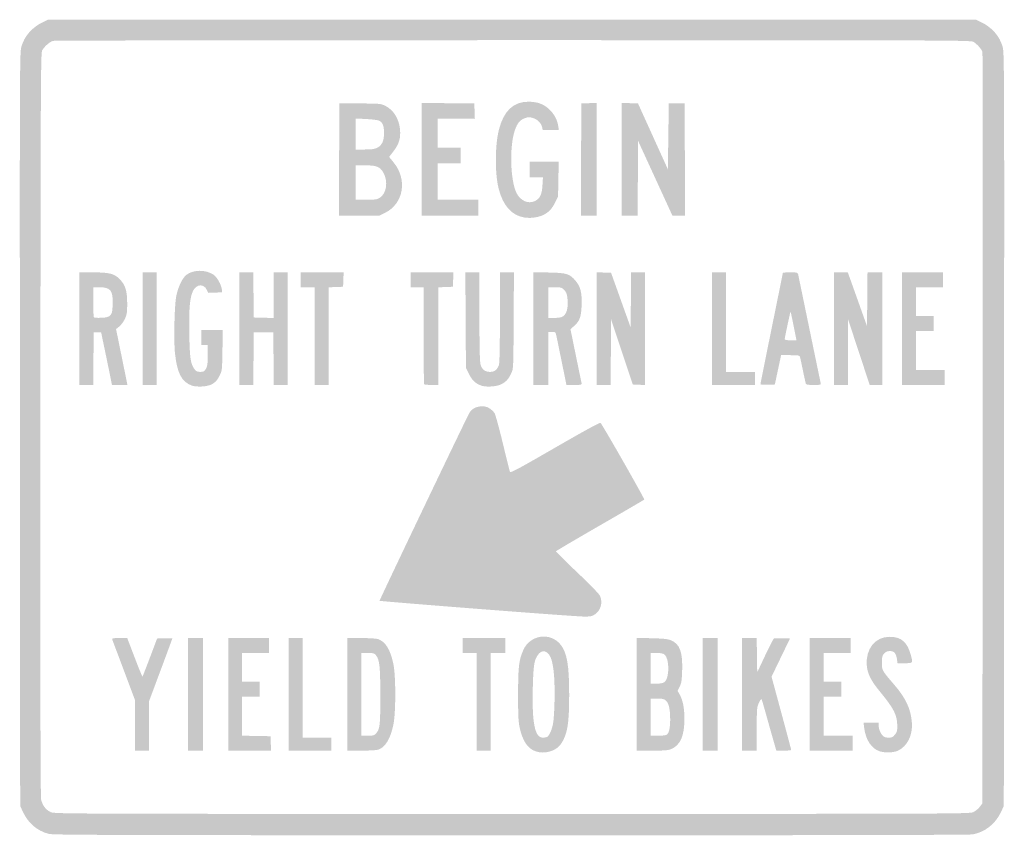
# Model space of a CAD drawing. Header units: inches. Extents: x -18 to 18, y -14.9 to 14.9.
import ezdxf

# ---------------------------------------------------------------- set-up
doc = ezdxf.new("R2010")
doc.units = ezdxf.units.IN
doc.header["$MEASUREMENT"] = 0

msp = doc.modelspace()

# ---------------------------------------------------------------- hatches: boundary and pattern name
h = msp.add_hatch(color=7)
edge = h.paths.add_edge_path()
edge.add_spline(control_points=[(-16.942, -14.867), (-17.362, -14.754), (-17.683, -14.482), (-17.875, -14.078)], knot_values=[0, 0, 0, 0, 1, 1, 1, 1], degree=3, periodic=0)
edge.add_line((-17.875, -14.078), (-17.983, -13.849))
edge.add_line((-17.983, -13.849), (-17.992, -0.068))
edge.add_spline(control_points=[(-17.992, -0.068), (-18.001, 13.651), (-18.001, 13.714), (-17.932, 13.939), (-17.819, 14.316), (-17.537, 14.63), (-17.149, 14.815)], knot_values=[0, 0, 0, 0, 1, 1, 1, 2, 2, 2, 2], degree=3, periodic=0)
edge.add_line((-17.149, 14.815), (-16.962, 14.904))
edge.add_line((-16.962, 14.904), (0, 14.904))
edge.add_line((0, 14.904), (16.962, 14.904))
edge.add_line((16.962, 14.904), (17.149, 14.815))
edge.add_spline(control_points=[(17.149, 14.815), (17.537, 14.63), (17.819, 14.316), (17.932, 13.939), (18.001, 13.714), (18.001, 13.651), (17.992, -0.068)], knot_values=[0, 0, 0, 0, 1, 1, 1, 2, 2, 2, 2], degree=3, periodic=0)
edge.add_line((17.992, -0.068), (17.983, -13.849))
edge.add_line((17.983, -13.849), (17.875, -14.078))
edge.add_spline(control_points=[(17.875, -14.078), (17.672, -14.506), (17.295, -14.803), (16.847, -14.886), (16.726, -14.909), (11.017, -14.92), (-0.047, -14.918), (-14.538, -14.916), (-16.782, -14.91), (-16.942, -14.867)], knot_values=[0, 0, 0, 0, 1, 1, 1, 2, 2, 2, 3, 3, 3, 3], degree=3, periodic=0)
edge = h.paths.add_edge_path(flags=0)
edge.add_spline(control_points=[(16.864, -14.073), (16.941, -14.038), (17.048, -13.951), (17.102, -13.881)], knot_values=[0, 0, 0, 0, 1, 1, 1, 1], degree=3, periodic=0)
edge.add_line((17.102, -13.881), (17.2, -13.752))
edge.add_line((17.2, -13.752), (17.21, -0.054))
edge.add_spline(control_points=[(17.21, -0.054), (17.215, 7.48), (17.211, 13.679), (17.201, 13.721), (17.176, 13.822), (16.994, 14.026), (16.864, 14.097), (16.765, 14.151), (15.706, 14.155), (0.034, 14.155), (-9.164, 14.155), (-16.732, 14.143), (-16.783, 14.129), (-16.902, 14.096), (-17.102, 13.92), (-17.177, 13.784), (-17.231, 13.685), (-17.235, 12.803), (-17.244, 0.119), (-17.25, -9.248), (-17.242, -13.492), (-17.217, -13.609), (-17.172, -13.822), (-17.043, -13.992), (-16.864, -14.073), (-16.728, -14.135), (-16.261, -14.137), (0, -14.137), (16.261, -14.137), (16.728, -14.135), (16.864, -14.073)], knot_values=[0, 0, 0, 0, 1, 1, 1, 2, 2, 2, 3, 3, 3, 4, 4, 4, 5, 5, 5, 6, 6, 6, 7, 7, 7, 8, 8, 8, 9, 9, 9, 10, 10, 10, 10], degree=3, periodic=0)
h = msp.add_hatch(color=7)
edge = h.paths.add_edge_path()
edge.add_spline(control_points=[(0.44, 7.672), (-0.018, 7.753), (-0.335, 8.114), (-0.489, 8.729), (-0.629, 9.291), (-0.624, 10.313), (-0.478, 10.882), (-0.303, 11.567), (0.047, 11.902), (0.59, 11.904), (0.735, 11.905), (0.905, 11.882), (1.01, 11.846), (1.349, 11.731), (1.641, 11.378), (1.69, 11.024)], knot_values=[0, 0, 0, 0, 1, 1, 1, 2, 2, 2, 3, 3, 3, 4, 4, 4, 5, 5, 5, 5], degree=3, periodic=0)
edge.add_line((1.69, 11.024), (1.711, 10.871))
edge.add_line((1.711, 10.871), (1.416, 10.871))
edge.add_line((1.416, 10.871), (1.121, 10.871))
edge.add_line((1.121, 10.871), (1.101, 10.975))
edge.add_spline(control_points=[(1.101, 10.975), (1.071, 11.122), (0.921, 11.267), (0.75, 11.314), (0.627, 11.347), (0.578, 11.344), (0.455, 11.297), (0.283, 11.231), (0.193, 11.118), (0.103, 10.856), (-0.098, 10.272), (-0.062, 9.013), (0.168, 8.561), (0.313, 8.277), (0.599, 8.155), (0.841, 8.274), (1.025, 8.365), (1.093, 8.507), (1.114, 8.848)], knot_values=[0, 0, 0, 0, 1, 1, 1, 2, 2, 2, 3, 3, 3, 4, 4, 4, 5, 5, 5, 6, 6, 6, 6], degree=3, periodic=0)
edge.add_line((1.114, 8.848), (1.132, 9.136))
edge.add_line((1.132, 9.136), (0.889, 9.136))
edge.add_line((0.889, 9.136), (0.647, 9.136))
edge.add_line((0.647, 9.136), (0.647, 9.425))
edge.add_line((0.647, 9.425), (0.647, 9.715))
edge.add_line((0.647, 9.715), (1.177, 9.715))
edge.add_line((1.177, 9.715), (1.708, 9.715))
edge.add_line((1.708, 9.715), (1.696, 9.076))
edge.add_line((1.696, 9.076), (1.684, 8.437))
edge.add_line((1.684, 8.437), (1.573, 8.21))
edge.add_spline(control_points=[(1.573, 8.21), (1.405, 7.869), (1.164, 7.706), (0.765, 7.663), (0.672, 7.653), (0.525, 7.657), (0.44, 7.672)], knot_values=[0, 0, 0, 0, 1, 1, 1, 2, 2, 2, 2], degree=3, periodic=0)
h = msp.add_hatch(color=7)
edge = h.paths.add_edge_path()
edge.add_line((-6.321, 9.791), (-6.312, 11.841))
edge.add_line((-6.312, 11.841), (-5.563, 11.84))
edge.add_spline(control_points=[(-5.563, 11.84), (-4.881, 11.839), (-4.801, 11.833), (-4.662, 11.769), (-4.346, 11.624), (-4.132, 11.295), (-4.095, 10.896), (-4.065, 10.576), (-4.127, 10.363), (-4.326, 10.103)], knot_values=[0, 0, 0, 0, 1, 1, 1, 2, 2, 2, 3, 3, 3, 3], degree=3, periodic=0)
edge.add_line((-4.326, 10.103), (-4.492, 9.886))
edge.add_line((-4.492, 9.886), (-4.32, 9.673))
edge.add_spline(control_points=[(-4.32, 9.673), (-3.817, 9.049), (-3.967, 8.179), (-4.635, 7.845)], knot_values=[0, 0, 0, 0, 1, 1, 1, 1], degree=3, periodic=0)
edge.add_line((-4.635, 7.845), (-4.843, 7.741))
edge.add_line((-4.843, 7.741), (-5.586, 7.741))
edge.add_line((-5.586, 7.741), (-6.329, 7.741))
edge.add_line((-6.329, 7.741), (-6.321, 9.791))
edge = h.paths.add_edge_path(flags=0)
edge.add_spline(control_points=[(-4.838, 8.389), (-4.584, 8.543), (-4.521, 8.999), (-4.708, 9.319), (-4.833, 9.531), (-4.954, 9.578), (-5.373, 9.578)], knot_values=[0, 0, 0, 0, 1, 1, 1, 2, 2, 2, 2], degree=3, periodic=0)
edge.add_line((-5.373, 9.578), (-5.716, 9.578))
edge.add_line((-5.716, 9.578), (-5.716, 8.949))
edge.add_line((-5.716, 8.949), (-5.716, 8.319))
edge.add_line((-5.716, 8.319), (-5.334, 8.32))
edge.add_spline(control_points=[(-5.334, 8.32), (-5.009, 8.32), (-4.934, 8.33), (-4.838, 8.389)], knot_values=[0, 0, 0, 0, 1, 1, 1, 1], degree=3, periodic=0)
edge = h.paths.add_edge_path(flags=0)
edge.add_spline(control_points=[(-4.935, 10.216), (-4.755, 10.307), (-4.679, 10.468), (-4.679, 10.756), (-4.679, 11.027), (-4.728, 11.15), (-4.861, 11.212), (-4.91, 11.235), (-5.123, 11.262), (-5.334, 11.272)], knot_values=[0, 0, 0, 0, 1, 1, 1, 2, 2, 2, 3, 3, 3, 3], degree=3, periodic=0)
edge.add_line((-5.334, 11.272), (-5.716, 11.289))
edge.add_line((-5.716, 11.289), (-5.716, 10.723))
edge.add_line((-5.716, 10.723), (-5.716, 10.157))
edge.add_line((-5.716, 10.157), (-5.385, 10.157))
edge.add_spline(control_points=[(-5.385, 10.157), (-5.137, 10.157), (-5.023, 10.172), (-4.935, 10.216)], knot_values=[0, 0, 0, 0, 1, 1, 1, 1], degree=3, periodic=0)
for points in [[(-3.301, 9.8), (-3.301, 11.859), (-2.339, 11.85), (-1.378, 11.841), (-1.368, 11.56), (-1.358, 11.28), (-2.04, 11.28), (-2.722, 11.28), (-2.722, 10.752), (-2.722, 10.225), (-2.297, 10.225), (-1.871, 10.225), (-1.871, 9.936), (-1.871, 9.647), (-2.297, 9.647), (-2.722, 9.647), (-2.722, 8.983), (-2.722, 8.319), (-1.974, 8.319), (-1.225, 8.319), (-1.225, 8.03), (-1.225, 7.741), (-2.263, 7.741), (-3.301, 7.741), (-3.301, 9.8)], [(2.526, 9.791), (2.535, 11.841), (2.816, 11.851), (3.096, 11.861), (3.096, 9.801), (3.096, 7.741), (2.807, 7.741), (2.517, 7.741), (2.526, 9.791)], [(4.015, 9.801), (4.015, 11.861), (4.311, 11.851), (4.607, 11.841), (5.153, 10.637), (5.699, 9.434), (5.716, 10.637), (5.733, 11.841), (6.023, 11.841), (6.312, 11.841), (6.321, 9.791), (6.329, 7.741), (6.097, 7.741), (5.864, 7.741), (5.238, 9.106), (4.611, 10.471), (4.602, 9.106), (4.593, 7.741), (4.304, 7.741), (4.015, 7.741), (4.015, 9.801)], [(-13.509, 3.607), (-13.509, 5.665), (-13.253, 5.665), (-12.998, 5.665), (-12.998, 3.607), (-12.998, 1.548), (-13.253, 1.548), (-13.509, 1.548), (-13.509, 3.607)], [(-9.97, 3.607), (-9.97, 5.665), (-9.715, 5.665), (-9.461, 5.665), (-9.451, 4.84), (-9.442, 4.015), (-9.077, 4.005), (-8.711, 3.996), (-8.711, 4.831), (-8.711, 5.665), (-8.456, 5.665), (-8.2, 5.665), (-8.2, 3.607), (-8.2, 1.548), (-8.455, 1.548), (-8.71, 1.548), (-8.719, 2.509), (-8.728, 3.471), (-9.085, 3.471), (-9.442, 3.471), (-9.451, 2.509), (-9.46, 1.548), (-9.715, 1.548), (-9.97, 1.548), (-9.97, 3.607)], [(-7.214, 3.335), (-7.214, 5.121), (-7.469, 5.121), (-7.724, 5.121), (-7.724, 5.393), (-7.724, 5.665), (-6.94, 5.665), (-6.156, 5.665), (-6.166, 5.402), (-6.176, 5.138), (-6.44, 5.128), (-6.703, 5.118), (-6.703, 3.333), (-6.703, 1.548), (-6.958, 1.548), (-7.214, 1.548), (-7.214, 3.335)], [(3.096, 3.608), (3.096, 5.668), (3.359, 5.658), (3.623, 5.648), (3.98, 4.649), (4.338, 3.65), (4.347, 4.658), (4.356, 5.665), (4.611, 5.665), (4.866, 5.665), (4.866, 3.605), (4.866, 1.545), (4.64, 1.555), (4.414, 1.565), (4.019, 2.756), (3.624, 3.947), (3.615, 2.748), (3.606, 1.548), (3.351, 1.548), (3.096, 1.548), (3.096, 3.608)], [(7.316, 3.607), (7.316, 5.665), (7.571, 5.665), (7.826, 5.665), (7.826, 3.845), (7.826, 2.025), (8.353, 2.025), (8.881, 2.025), (8.881, 1.786), (8.881, 1.548), (8.098, 1.548), (7.316, 1.548), (7.316, 3.607)], [(14.257, 3.607), (14.257, 5.665), (15.006, 5.665), (15.754, 5.665), (15.754, 5.393), (15.754, 5.121), (15.261, 5.121), (14.767, 5.121), (14.767, 4.594), (14.767, 4.066), (15.091, 4.066), (15.414, 4.066), (15.414, 3.794), (15.414, 3.522), (15.091, 3.522), (14.767, 3.522), (14.767, 2.807), (14.767, 2.093), (15.295, 2.093), (15.822, 2.093), (15.822, 1.82), (15.822, 1.548), (15.04, 1.548), (14.257, 1.548), (14.257, 3.607)], [(-11.841, -9.766), (-11.841, -7.707), (-11.569, -7.707), (-11.297, -7.707), (-11.297, -9.766), (-11.297, -11.824), (-11.569, -11.824), (-11.841, -11.824), (-11.841, -9.766)], [(-10.378, -9.766), (-10.378, -7.707), (-9.629, -7.707), (-8.881, -7.707), (-8.881, -7.979), (-8.881, -8.251), (-9.374, -8.251), (-9.868, -8.251), (-9.868, -8.779), (-9.868, -9.306), (-9.544, -9.306), (-9.221, -9.306), (-9.221, -9.578), (-9.221, -9.851), (-9.544, -9.851), (-9.868, -9.851), (-9.868, -10.564), (-9.868, -11.278), (-9.349, -11.287), (-8.83, -11.297), (-8.82, -11.56), (-8.81, -11.824), (-9.594, -11.824), (-10.378, -11.824), (-10.378, -9.766)], [(-8.166, -9.766), (-8.166, -7.707), (-7.911, -7.707), (-7.656, -7.707), (-7.656, -9.527), (-7.656, -11.348), (-7.129, -11.348), (-6.601, -11.348), (-6.601, -11.586), (-6.601, -11.824), (-7.384, -11.824), (-8.166, -11.824), (-8.166, -9.766)], [(-1.293, -10.038), (-1.293, -8.251), (-1.548, -8.251), (-1.803, -8.251), (-1.803, -7.979), (-1.803, -7.707), (-1.021, -7.707), (-0.238, -7.707), (-0.238, -7.979), (-0.238, -8.251), (-0.51, -8.251), (-0.783, -8.251), (-0.783, -10.038), (-0.783, -11.824), (-1.038, -11.824), (-1.293, -11.824), (-1.293, -10.038)], [(6.975, -9.766), (6.975, -7.707), (7.248, -7.707), (7.52, -7.707), (7.52, -9.766), (7.52, -11.824), (7.248, -11.824), (6.975, -11.824), (6.975, -9.766)], [(10.888, -9.766), (10.888, -7.707), (11.637, -7.707), (12.386, -7.707), (12.386, -7.979), (12.386, -8.251), (11.892, -8.251), (11.399, -8.251), (11.399, -8.779), (11.399, -9.306), (11.722, -9.306), (12.045, -9.306), (12.045, -9.578), (12.045, -9.851), (11.722, -9.851), (11.399, -9.851), (11.399, -10.565), (11.399, -11.28), (11.926, -11.28), (12.454, -11.28), (12.454, -11.552), (12.454, -11.824), (11.671, -11.824), (10.888, -11.824), (10.888, -9.766)]]:
    msp.add_hatch(color=7).paths.add_polyline_path(points)
h = msp.add_hatch(color=7)
edge = h.paths.add_edge_path()
edge.add_spline(control_points=[(-11.708, 1.525), (-12.077, 1.663), (-12.237, 1.962), (-12.319, 2.672), (-12.374, 3.144), (-12.343, 4.506), (-12.27, 4.829), (-12.195, 5.16), (-12.043, 5.468), (-11.901, 5.576), (-11.65, 5.768), (-11.194, 5.77), (-10.915, 5.58), (-10.783, 5.491), (-10.627, 5.212), (-10.609, 5.036)], knot_values=[0, 0, 0, 0, 1, 1, 1, 2, 2, 2, 3, 3, 3, 4, 4, 4, 5, 5, 5, 5], degree=3, periodic=0)
edge.add_line((-10.609, 5.036), (-10.599, 4.934))
edge.add_line((-10.599, 4.934), (-10.854, 4.925))
edge.add_line((-10.854, 4.925), (-11.11, 4.916))
edge.add_line((-11.11, 4.916), (-11.161, 5.027))
edge.add_spline(control_points=[(-11.161, 5.027), (-11.267, 5.257), (-11.535, 5.239), (-11.659, 4.993), (-11.781, 4.751), (-11.816, 4.354), (-11.799, 3.41), (-11.782, 2.501), (-11.752, 2.307), (-11.601, 2.114), (-11.546, 2.044), (-11.5, 2.025), (-11.396, 2.025), (-11.281, 2.025), (-11.252, 2.041), (-11.194, 2.135), (-11.138, 2.228), (-11.127, 2.307), (-11.127, 2.629)], knot_values=[0, 0, 0, 0, 1, 1, 1, 2, 2, 2, 3, 3, 3, 4, 4, 4, 5, 5, 5, 6, 6, 6, 6], degree=3, periodic=0)
edge.add_line((-11.127, 2.629), (-11.127, 3.011))
edge.add_line((-11.127, 3.011), (-11.246, 3.011))
edge.add_line((-11.246, 3.011), (-11.365, 3.011))
edge.add_line((-11.365, 3.011), (-11.365, 3.284))
edge.add_line((-11.365, 3.284), (-11.365, 3.556))
edge.add_line((-11.365, 3.556), (-10.97, 3.556))
edge.add_line((-10.97, 3.556), (-10.576, 3.556))
edge.add_line((-10.576, 3.556), (-10.587, 2.816))
edge.add_spline(control_points=[(-10.587, 2.816), (-10.599, 2.084), (-10.6, 2.074), (-10.695, 1.88), (-10.826, 1.615), (-11.003, 1.508), (-11.343, 1.491), (-11.492, 1.484), (-11.633, 1.497), (-11.708, 1.525)], knot_values=[0, 0, 0, 0, 1, 1, 1, 2, 2, 2, 3, 3, 3, 3], degree=3, periodic=0)
h = msp.add_hatch(color=7)
edge = h.paths.add_edge_path()
edge.add_line((-15.822, 3.607), (-15.822, 5.665))
edge.add_line((-15.822, 5.665), (-15.335, 5.665))
edge.add_spline(control_points=[(-15.335, 5.665), (-14.722, 5.665), (-14.538, 5.618), (-14.338, 5.41), (-14.134, 5.199), (-14.07, 4.987), (-14.07, 4.526), (-14.07, 4.204), (-14.081, 4.126), (-14.151, 3.971), (-14.196, 3.872), (-14.288, 3.746), (-14.355, 3.69)], knot_values=[0, 0, 0, 0, 1, 1, 1, 2, 2, 2, 3, 3, 3, 4, 4, 4, 4], degree=3, periodic=0)
edge.add_line((-14.355, 3.69), (-14.477, 3.589))
edge.add_line((-14.477, 3.589), (-14.269, 2.569))
edge.add_line((-14.269, 2.569), (-14.061, 1.548))
edge.add_line((-14.061, 1.548), (-14.345, 1.548))
edge.add_line((-14.345, 1.548), (-14.628, 1.548))
edge.add_line((-14.628, 1.548), (-14.651, 1.671))
edge.add_spline(control_points=[(-14.651, 1.671), (-14.664, 1.738), (-14.753, 2.171), (-14.848, 2.632)], knot_values=[0, 0, 0, 0, 1, 1, 1, 1], degree=3, periodic=0)
edge.add_line((-14.848, 2.632), (-15.023, 3.471))
edge.add_line((-15.023, 3.471), (-15.159, 3.471))
edge.add_line((-15.159, 3.471), (-15.295, 3.471))
edge.add_line((-15.295, 3.471), (-15.304, 2.509))
edge.add_line((-15.304, 2.509), (-15.313, 1.548))
edge.add_line((-15.313, 1.548), (-15.568, 1.548))
edge.add_line((-15.568, 1.548), (-15.822, 1.548))
edge.add_line((-15.822, 1.548), (-15.822, 3.607))
edge = h.paths.add_edge_path(flags=0)
edge.add_spline(control_points=[(-14.691, 4.093), (-14.626, 4.159), (-14.613, 4.214), (-14.602, 4.464), (-14.58, 4.996), (-14.672, 5.121), (-15.089, 5.121)], knot_values=[0, 0, 0, 0, 1, 1, 1, 2, 2, 2, 2], degree=3, periodic=0)
edge.add_line((-15.089, 5.121), (-15.312, 5.121))
edge.add_line((-15.312, 5.121), (-15.312, 4.582))
edge.add_spline(control_points=[(-15.312, 4.582), (-15.312, 4.286), (-15.3, 4.032), (-15.286, 4.018), (-15.272, 4.003), (-15.15, 3.997), (-15.014, 4.004), (-14.814, 4.014), (-14.754, 4.031), (-14.691, 4.093)], knot_values=[0, 0, 0, 0, 1, 1, 1, 2, 2, 2, 3, 3, 3, 3], degree=3, periodic=0)
h = msp.add_hatch(color=7)
edge = h.paths.add_edge_path()
edge.add_spline(control_points=[(-3.21, 1.571), (-3.222, 1.583), (-3.233, 2.387), (-3.233, 3.357)], knot_values=[0, 0, 0, 0, 1, 1, 1, 1], degree=3, periodic=0)
edge.add_line((-3.233, 3.357), (-3.233, 5.121))
edge.add_line((-3.233, 5.121), (-3.471, 5.121))
edge.add_line((-3.471, 5.121), (-3.709, 5.121))
edge.add_line((-3.709, 5.121), (-3.709, 5.393))
edge.add_line((-3.709, 5.393), (-3.709, 5.665))
edge.add_line((-3.709, 5.665), (-2.925, 5.665))
edge.add_line((-2.925, 5.665), (-2.141, 5.665))
edge.add_line((-2.141, 5.665), (-2.151, 5.402))
edge.add_line((-2.151, 5.402), (-2.161, 5.138))
edge.add_line((-2.161, 5.138), (-2.424, 5.128))
edge.add_line((-2.424, 5.128), (-2.688, 5.118))
edge.add_line((-2.688, 5.118), (-2.688, 3.333))
edge.add_line((-2.688, 3.333), (-2.688, 1.548))
edge.add_line((-2.688, 1.548), (-2.938, 1.548))
edge.add_spline(control_points=[(-2.938, 1.548), (-3.075, 1.548), (-3.197, 1.558), (-3.21, 1.571)], knot_values=[0, 0, 0, 0, 1, 1, 1, 1], degree=3, periodic=0)
h = msp.add_hatch(color=7)
edge = h.paths.add_edge_path()
edge.add_spline(control_points=[(-1.127, 1.525), (-1.344, 1.606), (-1.456, 1.713), (-1.572, 1.948)], knot_values=[0, 0, 0, 0, 1, 1, 1, 1], degree=3, periodic=0)
edge.add_line((-1.572, 1.948), (-1.684, 2.176))
edge.add_line((-1.684, 2.176), (-1.695, 3.921))
edge.add_line((-1.695, 3.921), (-1.705, 5.665))
edge.add_line((-1.705, 5.665), (-1.448, 5.665))
edge.add_line((-1.448, 5.665), (-1.191, 5.665))
edge.add_line((-1.191, 5.665), (-1.191, 4.064))
edge.add_spline(control_points=[(-1.191, 4.064), (-1.191, 2.991), (-1.178, 2.413), (-1.153, 2.311), (-1.104, 2.117), (-0.99, 2.025), (-0.801, 2.025), (-0.644, 2.025), (-0.544, 2.102), (-0.479, 2.273), (-0.455, 2.337), (-0.442, 2.933), (-0.442, 4.017)], knot_values=[0, 0, 0, 0, 1, 1, 1, 2, 2, 2, 3, 3, 3, 4, 4, 4, 4], degree=3, periodic=0)
edge.add_line((-0.442, 4.017), (-0.442, 5.665))
edge.add_line((-0.442, 5.665), (-0.186, 5.665))
edge.add_line((-0.186, 5.665), (0.071, 5.665))
edge.add_line((0.071, 5.665), (0.061, 3.905))
edge.add_spline(control_points=[(0.061, 3.905), (0.051, 2.149), (0.051, 2.143), (-0.027, 1.974), (-0.124, 1.765), (-0.215, 1.664), (-0.391, 1.574), (-0.563, 1.485), (-0.952, 1.46), (-1.127, 1.525)], knot_values=[0, 0, 0, 0, 1, 1, 1, 2, 2, 2, 3, 3, 3, 3], degree=3, periodic=0)
h = msp.add_hatch(color=7)
edge = h.paths.add_edge_path()
edge.add_line((0.783, 3.61), (0.783, 5.671))
edge.add_line((0.783, 5.671), (1.353, 5.659))
edge.add_spline(control_points=[(1.353, 5.659), (2.002, 5.646), (2.105, 5.614), (2.323, 5.359), (2.505, 5.146), (2.562, 4.919), (2.546, 4.465), (2.53, 4.031), (2.476, 3.883), (2.262, 3.696)], knot_values=[0, 0, 0, 0, 1, 1, 1, 2, 2, 2, 3, 3, 3, 3], degree=3, periodic=0)
edge.add_line((2.262, 3.696), (2.138, 3.587))
edge.add_line((2.138, 3.587), (2.331, 2.644))
edge.add_spline(control_points=[(2.331, 2.644), (2.437, 2.126), (2.532, 1.667), (2.542, 1.625), (2.559, 1.55), (2.552, 1.548), (2.275, 1.548)], knot_values=[0, 0, 0, 0, 1, 1, 1, 2, 2, 2, 2], degree=3, periodic=0)
edge.add_line((2.275, 1.548), (1.991, 1.548))
edge.add_line((1.991, 1.548), (1.826, 2.356))
edge.add_spline(control_points=[(1.826, 2.356), (1.735, 2.801), (1.646, 3.237), (1.627, 3.326), (1.594, 3.486), (1.592, 3.488), (1.46, 3.488)], knot_values=[0, 0, 0, 0, 1, 1, 1, 2, 2, 2, 2], degree=3, periodic=0)
edge.add_line((1.46, 3.488), (1.327, 3.488))
edge.add_line((1.327, 3.488), (1.327, 2.518))
edge.add_line((1.327, 2.518), (1.327, 1.548))
edge.add_line((1.327, 1.548), (1.055, 1.548))
edge.add_line((1.055, 1.548), (0.783, 1.548))
edge.add_line((0.783, 1.548), (0.783, 3.61))
edge = h.paths.add_edge_path(flags=0)
edge.add_spline(control_points=[(1.816, 4.031), (1.993, 4.098), (2.072, 4.363), (2.026, 4.733), (2.007, 4.883), (1.979, 4.951), (1.905, 5.025), (1.817, 5.112), (1.787, 5.121), (1.568, 5.121)], knot_values=[0, 0, 0, 0, 1, 1, 1, 2, 2, 2, 3, 3, 3, 3], degree=3, periodic=0)
edge.add_line((1.568, 5.121), (1.327, 5.121))
edge.add_line((1.327, 5.121), (1.327, 4.56))
edge.add_line((1.327, 4.56), (1.327, 3.998))
edge.add_line((1.327, 3.998), (1.529, 3.998))
edge.add_spline(control_points=[(1.529, 3.998), (1.64, 3.998), (1.769, 4.013), (1.816, 4.031)], knot_values=[0, 0, 0, 0, 1, 1, 1, 1], degree=3, periodic=0)
h = msp.add_hatch(color=7)
edge = h.paths.add_edge_path()
edge.add_spline(control_points=[(9.085, 1.577), (9.085, 1.594), (9.269, 2.512), (9.493, 3.617), (9.718, 4.721), (9.902, 5.634), (9.902, 5.645), (9.902, 5.656), (10.024, 5.665), (10.173, 5.665), (10.427, 5.665), (10.446, 5.66), (10.463, 5.589), (10.472, 5.547), (10.657, 4.655), (10.873, 3.607), (11.09, 2.559), (11.275, 1.667), (11.285, 1.625), (11.304, 1.55), (11.297, 1.548), (11.031, 1.548), (10.799, 1.548), (10.754, 1.557), (10.739, 1.608), (10.73, 1.641), (10.682, 1.859), (10.634, 2.093), (10.586, 2.327), (10.538, 2.545), (10.528, 2.578), (10.512, 2.629), (10.464, 2.637), (10.175, 2.637)], knot_values=[0, 0, 0, 0, 1, 1, 1, 2, 2, 2, 3, 3, 3, 4, 4, 4, 5, 5, 5, 6, 6, 6, 7, 7, 7, 8, 8, 8, 9, 9, 9, 10, 10, 10, 11, 11, 11, 11], degree=3, periodic=0)
edge.add_line((10.175, 2.637), (9.84, 2.637))
edge.add_line((9.84, 2.637), (9.787, 2.39))
edge.add_spline(control_points=[(9.787, 2.39), (9.757, 2.255), (9.706, 2.014), (9.672, 1.854)], knot_values=[0, 0, 0, 0, 1, 1, 1, 1], degree=3, periodic=0)
edge.add_line((9.672, 1.854), (9.612, 1.565))
edge.add_line((9.612, 1.565), (9.349, 1.555))
edge.add_spline(control_points=[(9.349, 1.555), (9.203, 1.55), (9.085, 1.559), (9.085, 1.577)], knot_values=[0, 0, 0, 0, 1, 1, 1, 1], degree=3, periodic=0)
edge = h.paths.add_edge_path(flags=0)
edge.add_spline(control_points=[(10.297, 3.707), (10.24, 3.997), (10.189, 4.229), (10.184, 4.224), (10.171, 4.211), (9.97, 3.262), (9.97, 3.216), (9.97, 3.196), (10.064, 3.181), (10.185, 3.181)], knot_values=[0, 0, 0, 0, 1, 1, 1, 2, 2, 2, 3, 3, 3, 3], degree=3, periodic=0)
edge.add_line((10.185, 3.181), (10.401, 3.181))
edge.add_line((10.401, 3.181), (10.297, 3.707))
h = msp.add_hatch(color=7)
edge = h.paths.add_edge_path()
edge.add_line((11.773, 3.607), (11.773, 5.665))
edge.add_line((11.773, 5.665), (12.025, 5.665))
edge.add_line((12.025, 5.665), (12.277, 5.665))
edge.add_line((12.277, 5.665), (12.379, 5.385))
edge.add_spline(control_points=[(12.379, 5.385), (12.434, 5.23), (12.593, 4.787), (12.73, 4.4)], knot_values=[0, 0, 0, 0, 1, 1, 1, 1], degree=3, periodic=0)
edge.add_line((12.73, 4.4), (12.981, 3.696))
edge.add_line((12.981, 3.696), (12.99, 4.681))
edge.add_line((12.99, 4.681), (12.999, 5.665))
edge.add_line((12.999, 5.665), (13.271, 5.665))
edge.add_line((13.271, 5.665), (13.543, 5.665))
edge.add_line((13.543, 5.665), (13.543, 3.607))
edge.add_line((13.543, 3.607), (13.543, 1.548))
edge.add_line((13.543, 1.548), (13.311, 1.548))
edge.add_line((13.311, 1.548), (13.079, 1.548))
edge.add_line((13.079, 1.548), (12.683, 2.748))
edge.add_line((12.683, 2.748), (12.288, 3.947))
edge.add_line((12.288, 3.947), (12.286, 2.748))
edge.add_line((12.286, 2.748), (12.284, 1.548))
edge.add_line((12.284, 1.548), (12.028, 1.548))
edge.add_line((12.028, 1.548), (11.773, 1.548))
edge.add_line((11.773, 1.548), (11.773, 3.607))
h = msp.add_hatch(color=7)
edge = h.paths.add_edge_path()
edge.add_spline(control_points=[(-1.266, -6.639), (-3.225, -6.486), (-4.834, -6.354), (-4.842, -6.345), (-4.855, -6.33), (-1.675, 0.324), (-1.554, 0.535), (-1.424, 0.763), (-1.042, 0.843), (-0.816, 0.689), (-0.754, 0.647), (-0.677, 0.574), (-0.644, 0.527), (-0.61, 0.481), (-0.474, -0.009), (-0.341, -0.561), (-0.208, -1.114), (-0.089, -1.592), (-0.075, -1.625), (-0.055, -1.676), (0.184, -1.549), (1.577, -0.745), (2.611, -0.148), (3.216, 0.183), (3.237, 0.162), (3.312, 0.088), (4.857, -2.622), (4.837, -2.643), (4.825, -2.656), (4.095, -3.081), (3.216, -3.588), (2.336, -4.095), (1.612, -4.521), (1.608, -4.535), (1.603, -4.549), (1.954, -4.897), (2.387, -5.308), (2.852, -5.75), (3.193, -6.102), (3.22, -6.166), (3.324, -6.412), (3.245, -6.697), (3.033, -6.841), (2.924, -6.915), (2.877, -6.924), (2.604, -6.92), (2.435, -6.918), (0.694, -6.791), (-1.266, -6.639)], knot_values=[0, 0, 0, 0, 1, 1, 1, 2, 2, 2, 3, 3, 3, 4, 4, 4, 5, 5, 5, 6, 6, 6, 7, 7, 7, 8, 8, 8, 9, 9, 9, 10, 10, 10, 11, 11, 11, 12, 12, 12, 13, 13, 13, 14, 14, 14, 15, 15, 15, 16, 16, 16, 16], degree=3, periodic=0)
h = msp.add_hatch(color=7)
edge = h.paths.add_edge_path()
edge.add_spline(control_points=[(0.859, -11.847), (0.569, -11.742), (0.389, -11.473), (0.281, -10.983), (0.233, -10.766), (0.222, -10.545), (0.223, -9.766), (0.224, -8.748), (0.25, -8.526), (0.41, -8.152), (0.653, -7.589), (1.396, -7.476), (1.775, -7.946), (2.013, -8.243), (2.09, -8.69), (2.091, -9.783), (2.091, -10.857), (2.026, -11.24), (1.784, -11.589), (1.607, -11.845), (1.181, -11.964), (0.859, -11.847)], knot_values=[0, 0, 0, 0, 1, 1, 1, 2, 2, 2, 3, 3, 3, 4, 4, 4, 5, 5, 5, 6, 6, 6, 7, 7, 7, 7], degree=3, periodic=0)
edge = h.paths.add_edge_path(flags=0)
edge.add_spline(control_points=[(1.275, -11.327), (1.35, -11.298), (1.446, -11.098), (1.495, -10.871), (1.556, -10.585), (1.579, -9.518), (1.535, -9.044), (1.492, -8.571), (1.42, -8.341), (1.285, -8.24), (1.165, -8.15), (1.037, -8.189), (0.931, -8.347), (0.809, -8.528), (0.779, -8.736), (0.76, -9.544), (0.729, -10.817), (0.836, -11.348), (1.123, -11.348), (1.176, -11.348), (1.244, -11.338), (1.275, -11.327)], knot_values=[0, 0, 0, 0, 1, 1, 1, 2, 2, 2, 3, 3, 3, 4, 4, 4, 5, 5, 5, 6, 6, 6, 7, 7, 7, 7], degree=3, periodic=0)
h = msp.add_hatch(color=7)
edge = h.paths.add_edge_path()
edge.add_line((-13.781, -10.906), (-13.781, -9.988))
edge.add_line((-13.781, -9.988), (-14.186, -8.907))
edge.add_spline(control_points=[(-14.186, -8.907), (-14.409, -8.313), (-14.602, -7.799), (-14.615, -7.767), (-14.636, -7.713), (-14.611, -7.707), (-14.354, -7.707)], knot_values=[0, 0, 0, 0, 1, 1, 1, 2, 2, 2, 2], degree=3, periodic=0)
edge.add_line((-14.354, -7.707), (-14.069, -7.707))
edge.add_line((-14.069, -7.707), (-13.797, -8.418))
edge.add_spline(control_points=[(-13.797, -8.418), (-13.648, -8.81), (-13.519, -9.123), (-13.511, -9.115), (-13.503, -9.107), (-13.379, -8.791), (-13.236, -8.413)], knot_values=[0, 0, 0, 0, 1, 1, 1, 2, 2, 2, 2], degree=3, periodic=0)
edge.add_line((-13.236, -8.413), (-12.976, -7.724))
edge.add_line((-12.976, -7.724), (-12.698, -7.714))
edge.add_spline(control_points=[(-12.698, -7.714), (-12.545, -7.709), (-12.42, -7.712), (-12.42, -7.721), (-12.42, -7.73), (-12.611, -8.25), (-12.845, -8.876)], knot_values=[0, 0, 0, 0, 1, 1, 1, 2, 2, 2, 2], degree=3, periodic=0)
edge.add_line((-12.845, -8.876), (-13.27, -10.014))
edge.add_line((-13.27, -10.014), (-13.27, -10.919))
edge.add_line((-13.27, -10.919), (-13.27, -11.824))
edge.add_line((-13.27, -11.824), (-13.526, -11.824))
edge.add_line((-13.526, -11.824), (-13.781, -11.824))
edge.add_line((-13.781, -11.824), (-13.781, -10.906))
h = msp.add_hatch(color=7)
edge = h.paths.add_edge_path()
edge.add_line((-6.023, -9.766), (-6.023, -7.707))
edge.add_line((-6.023, -7.707), (-5.517, -7.707))
edge.add_spline(control_points=[(-5.517, -7.707), (-5.231, -7.707), (-4.962, -7.724), (-4.896, -7.746), (-4.624, -7.836), (-4.439, -8.142), (-4.333, -8.677), (-4.247, -9.114), (-4.247, -10.416), (-4.333, -10.854), (-4.438, -11.384), (-4.639, -11.718), (-4.898, -11.79), (-4.965, -11.809), (-5.245, -11.824), (-5.521, -11.824)], knot_values=[0, 0, 0, 0, 1, 1, 1, 2, 2, 2, 3, 3, 3, 4, 4, 4, 5, 5, 5, 5], degree=3, periodic=0)
edge.add_line((-5.521, -11.824), (-6.023, -11.824))
edge.add_line((-6.023, -11.824), (-6.023, -9.766))
edge = h.paths.add_edge_path(flags=0)
edge.add_spline(control_points=[(-4.978, -11.203), (-4.83, -11.041), (-4.815, -10.913), (-4.815, -9.834), (-4.815, -8.752), (-4.841, -8.505), (-4.972, -8.339), (-5.034, -8.26), (-5.064, -8.251), (-5.277, -8.251)], knot_values=[0, 0, 0, 0, 1, 1, 1, 2, 2, 2, 3, 3, 3, 3], degree=3, periodic=0)
edge.add_line((-5.277, -8.251), (-5.512, -8.251))
edge.add_line((-5.512, -8.251), (-5.512, -9.766))
edge.add_line((-5.512, -9.766), (-5.512, -11.28))
edge.add_line((-5.512, -11.28), (-5.28, -11.28))
edge.add_spline(control_points=[(-5.28, -11.28), (-5.083, -11.28), (-5.037, -11.268), (-4.978, -11.203)], knot_values=[0, 0, 0, 0, 1, 1, 1, 1], degree=3, periodic=0)
h = msp.add_hatch(color=7)
edge = h.paths.add_edge_path()
edge.add_line((4.56, -9.762), (4.56, -7.7))
edge.add_line((4.56, -7.7), (5.112, -7.714))
edge.add_spline(control_points=[(5.112, -7.714), (5.544, -7.725), (5.697, -7.742), (5.81, -7.789), (6.136, -7.927), (6.239, -8.201), (6.222, -8.875), (6.211, -9.258), (6.198, -9.346), (6.132, -9.481)], knot_values=[0, 0, 0, 0, 1, 1, 1, 2, 2, 2, 3, 3, 3, 3], degree=3, periodic=0)
edge.add_line((6.132, -9.481), (6.054, -9.639))
edge.add_line((6.054, -9.639), (6.121, -9.753))
edge.add_spline(control_points=[(6.121, -9.753), (6.244, -9.965), (6.302, -10.249), (6.305, -10.647), (6.308, -11.263), (6.162, -11.613), (5.838, -11.76), (5.721, -11.813), (5.61, -11.823), (5.129, -11.823)], knot_values=[0, 0, 0, 0, 1, 1, 1, 2, 2, 2, 3, 3, 3, 3], degree=3, periodic=0)
edge.add_line((5.129, -11.823), (4.56, -11.824))
edge.add_line((4.56, -11.824), (4.56, -9.762))
edge = h.paths.add_edge_path(flags=0)
edge.add_spline(control_points=[(5.649, -11.245), (5.737, -11.198), (5.784, -11.007), (5.784, -10.697), (5.785, -10.317), (5.734, -10.087), (5.63, -9.995), (5.557, -9.932), (5.503, -9.919), (5.306, -9.919)], knot_values=[0, 0, 0, 0, 1, 1, 1, 2, 2, 2, 3, 3, 3, 3], degree=3, periodic=0)
edge.add_line((5.306, -9.919), (5.07, -9.919))
edge.add_line((5.07, -9.919), (5.07, -10.599))
edge.add_line((5.07, -10.599), (5.07, -11.28))
edge.add_line((5.07, -11.28), (5.327, -11.28))
edge.add_spline(control_points=[(5.327, -11.28), (5.469, -11.28), (5.614, -11.264), (5.649, -11.245)], knot_values=[0, 0, 0, 0, 1, 1, 1, 1], degree=3, periodic=0)
edge = h.paths.add_edge_path(flags=0)
edge.add_spline(control_points=[(5.571, -9.322), (5.766, -9.186), (5.763, -8.438), (5.568, -8.301), (5.524, -8.27), (5.416, -8.251), (5.284, -8.251)], knot_values=[0, 0, 0, 0, 1, 1, 1, 2, 2, 2, 2], degree=3, periodic=0)
edge.add_line((5.284, -8.251), (5.07, -8.251))
edge.add_line((5.07, -8.251), (5.07, -8.813))
edge.add_line((5.07, -8.813), (5.07, -9.374))
edge.add_line((5.07, -9.374), (5.284, -9.374))
edge.add_spline(control_points=[(5.284, -9.374), (5.42, -9.374), (5.524, -9.356), (5.571, -9.322)], knot_values=[0, 0, 0, 0, 1, 1, 1, 1], degree=3, periodic=0)
h = msp.add_hatch(color=7)
edge = h.paths.add_edge_path()
edge.add_line((8.405, -9.766), (8.405, -7.707))
edge.add_line((8.405, -7.707), (8.676, -7.707))
edge.add_line((8.676, -7.707), (8.947, -7.707))
edge.add_line((8.947, -7.707), (8.957, -8.335))
edge.add_line((8.957, -8.335), (8.966, -8.963))
edge.add_line((8.966, -8.963), (9.255, -8.348))
edge.add_spline(control_points=[(9.255, -8.348), (9.414, -8.01), (9.561, -7.727), (9.581, -7.719), (9.602, -7.711), (9.741, -7.709), (9.891, -7.714)], knot_values=[0, 0, 0, 0, 1, 1, 1, 2, 2, 2, 2], degree=3, periodic=0)
edge.add_line((9.891, -7.714), (10.164, -7.724))
edge.add_line((10.164, -7.724), (9.827, -8.422))
edge.add_line((9.827, -8.422), (9.49, -9.119))
edge.add_line((9.49, -9.119), (9.849, -10.446))
edge.add_spline(control_points=[(9.849, -10.446), (10.047, -11.176), (10.209, -11.785), (10.208, -11.799), (10.208, -11.813), (10.086, -11.824), (9.937, -11.824)], knot_values=[0, 0, 0, 0, 1, 1, 1, 2, 2, 2, 2], degree=3, periodic=0)
edge.add_line((9.937, -11.824), (9.666, -11.824))
edge.add_line((9.666, -11.824), (9.599, -11.595))
edge.add_spline(control_points=[(9.599, -11.595), (9.562, -11.468), (9.446, -11.059), (9.341, -10.684), (9.237, -10.31), (9.142, -9.981), (9.131, -9.953), (9.118, -9.918), (9.085, -9.958), (9.03, -10.072), (8.953, -10.236), (8.95, -10.272), (8.949, -11.033)], knot_values=[0, 0, 0, 0, 1, 1, 1, 2, 2, 2, 3, 3, 3, 4, 4, 4, 4], degree=3, periodic=0)
edge.add_line((8.949, -11.033), (8.949, -11.824))
edge.add_line((8.949, -11.824), (8.677, -11.824))
edge.add_line((8.677, -11.824), (8.405, -11.824))
edge.add_line((8.405, -11.824), (8.405, -9.766))
h = msp.add_hatch(color=7)
edge = h.paths.add_edge_path()
edge.add_spline(control_points=[(13.427, -11.842), (13.137, -11.739), (12.932, -11.423), (12.879, -10.998)], knot_values=[0, 0, 0, 0, 1, 1, 1, 1], degree=3, periodic=0)
edge.add_line((12.879, -10.998), (12.854, -10.803))
edge.add_line((12.854, -10.803), (13.13, -10.803))
edge.add_line((13.13, -10.803), (13.406, -10.803))
edge.add_line((13.406, -10.803), (13.406, -10.903))
edge.add_spline(control_points=[(13.406, -10.903), (13.406, -11.035), (13.462, -11.177), (13.551, -11.271), (13.603, -11.327), (13.661, -11.348), (13.767, -11.348), (13.886, -11.348), (13.926, -11.33), (13.999, -11.243), (14.073, -11.155), (14.087, -11.105), (14.087, -10.925), (14.087, -10.529), (13.965, -10.286), (13.466, -9.681), (13.125, -9.269), (12.995, -9.01), (12.972, -8.7), (12.929, -8.094), (13.282, -7.659), (13.815, -7.662), (14.237, -7.664), (14.457, -7.857), (14.585, -8.336), (14.664, -8.631), (14.667, -8.626), (14.364, -8.626)], knot_values=[0, 0, 0, 0, 1, 1, 1, 2, 2, 2, 3, 3, 3, 4, 4, 4, 5, 5, 5, 6, 6, 6, 7, 7, 7, 8, 8, 8, 9, 9, 9, 9], degree=3, periodic=0)
edge.add_line((14.364, -8.626), (14.096, -8.626))
edge.add_line((14.096, -8.626), (14.077, -8.488))
edge.add_spline(control_points=[(14.077, -8.488), (14.049, -8.273), (13.973, -8.183), (13.82, -8.183), (13.725, -8.183), (13.669, -8.207), (13.608, -8.271), (13.536, -8.348), (13.526, -8.391), (13.526, -8.608), (13.526, -8.89), (13.526, -8.891), (13.968, -9.403), (14.404, -9.909), (14.584, -10.297), (14.622, -10.807), (14.655, -11.265), (14.449, -11.672), (14.105, -11.828), (13.94, -11.903), (13.617, -11.91), (13.427, -11.842)], knot_values=[0, 0, 0, 0, 1, 1, 1, 2, 2, 2, 3, 3, 3, 4, 4, 4, 5, 5, 5, 6, 6, 6, 7, 7, 7, 7], degree=3, periodic=0)

doc.saveas('drawing.dxf')
